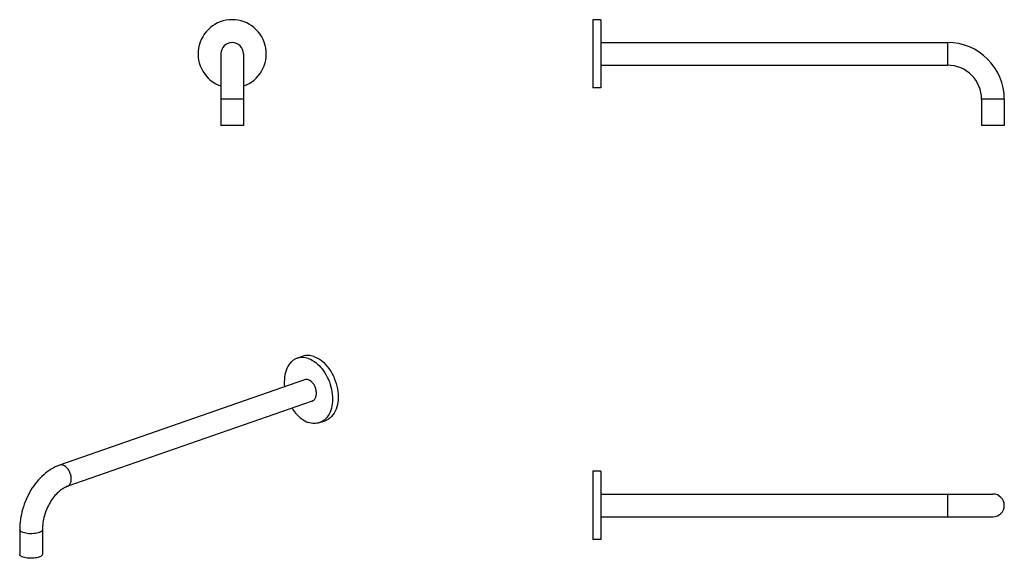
# Model space of a CAD drawing. Header units: millimetres. Extents: x -242 to 62, y -307 to -141.
import ezdxf

# ---------------------------------------------------------------- set-up
doc = ezdxf.new("R2010")
doc.units = ezdxf.units.MM
doc.header["$LTSCALE"] = 30.734
doc.layers.get('0').update_dxf_attribs({"linetype": 'CONTINUOUS'})
doc.layers.add('ACHSEN', color=7, linetype='CONTINUOUS')

msp = doc.modelspace()

# ---------------------------------------------------------------- linework, layer by layer
at = {"color": 7, "linetype": 'CONTINUOUS'}
for p, q in [((-62.72, -147.93), (44.03, -147.93)), ((-179.7, -151.43), (-179.7, -173.48)), ((-172.7, -151.43), (-172.7, -173.48)), ((-62.72, -154.93), (44.03, -154.93)), ((54.53, -165.43), (54.53, -173.48)), ((61.53, -165.43), (61.53, -173.48)), ((-172.7, -173.48), (-179.7, -173.48)), ((61.53, -173.48), (54.53, -173.48)), ((-153.89, -251.7), (-229.38, -278.01)), ((-151.59, -258.31), (-227.07, -284.62)), ((-62.72, -286.9), (58.03, -286.9)), ((-62.72, -293.9), (58.03, -293.9)), ((-241.62, -297.89), (-241.62, -305.44)), ((-234.62, -297.89), (-234.62, -305.44))]:
    msp.add_line(p, q, dxfattribs=at)
at = {"color": 9, "linetype": 'CONTINUOUS'}
for p, q in [((44.03, -147.93), (44.03, -154.93)), ((-172.7, -165.43), (-179.7, -165.43)), ((61.53, -165.43), (54.53, -165.43)), ((44.03, -286.9), (44.03, -293.9))]:
    msp.add_line(p, q, dxfattribs=at)
at = {"color": 7, "linetype": 'CONTINUOUS'}
for centre, radius, start, end in [((-176.2, -151.43), 3.5, 0, 180), ((44.03, -165.43), 17.5, 0, 90), ((44.03, -165.43), 10.5, 0, 90), ((58.03, -290.4), 3.5, 270, 90)]:
    msp.add_arc(centre, radius, start, end, dxfattribs=at)
for points, knots in [([(-229.38, -278.01), (-231.16, -278.64), (-233.69, -280.23), (-236.42, -283.09), (-238.85, -286.55), (-240.98, -291.49), (-241.62, -295.77), (-241.62, -297.89)], [0, 0, 0, 0, 0.229942, 0.352867, 0.480285, 0.74195, 1, 1, 1, 1]), ([(-227.07, -284.62), (-227.52, -284.78), (-228.47, -285.26), (-230.37, -286.74), (-232.49, -289.5), (-234.17, -293.49), (-234.62, -296.44), (-234.62, -297.89)], [0, 0, 0, 0, 0.089153, 0.196189, 0.449589, 0.728976, 1, 1, 1, 1]), ([(-240.6, -306.3), (-240.75, -306.25), (-241.01, -306.14), (-241.34, -305.93), (-241.56, -305.7), (-241.62, -305.52), (-241.62, -305.44)], [0, 0, 0, 0, 0.335287, 0.609443, 0.824571, 1, 1, 1, 1]), ([(-234.62, -305.44), (-234.62, -305.74), (-235.06, -306.06), (-235.54, -306.26), (-236.06, -306.44), (-236.81, -306.58), (-237.79, -306.67), (-238.79, -306.65), (-239.74, -306.54), (-240.33, -306.39), (-240.6, -306.3)], [0, 0, 0, 0, 0.140627, 0.194926, 0.256412, 0.397232, 0.553704, 0.714226, 0.866688, 1, 1, 1, 1])]:
    msp.add_open_spline(points, degree=3, knots=knots, dxfattribs=at)
at = {"color": 9, "linetype": 'CONTINUOUS'}
for points, knots in [([(-228.22, -278.04), (-228.41, -277.97), (-228.8, -277.89), (-229.2, -277.95), (-229.38, -278.01)], [0, 0, 0, 0, 0.516234, 1, 1, 1, 1]), ([(-227.07, -284.62), (-226.83, -284.54), (-226.35, -284.21), (-225.9, -283.43), (-225.71, -282.44), (-225.78, -281.35), (-226.11, -280.25), (-226.78, -279.01), (-227.61, -278.25), (-228.22, -278.04)], [0, 0, 0, 0, 0.097441, 0.206305, 0.331045, 0.469047, 0.613346, 0.755259, 1, 1, 1, 1]), ([(-240.6, -298.75), (-240.75, -298.7), (-241.01, -298.59), (-241.34, -298.39), (-241.56, -298.16), (-241.62, -297.97), (-241.62, -297.89)], [0, 0, 0, 0, 0.335248, 0.609406, 0.824562, 1, 1, 1, 1]), ([(-234.62, -297.89), (-234.62, -298.19), (-235.05, -298.51), (-235.54, -298.72), (-236.06, -298.89), (-236.81, -299.04), (-237.79, -299.12), (-238.79, -299.11), (-239.74, -298.99), (-240.33, -298.85), (-240.6, -298.75)], [0, 0, 0, 0, 0.140584, 0.194875, 0.256356, 0.397174, 0.553655, 0.714193, 0.866673, 1, 1, 1, 1])]:
    msp.add_open_spline(points, degree=3, knots=knots, dxfattribs=at)
at = {"layer": 'ACHSEN', "color": 7, "linetype": 'CONTINUOUS'}
for p, q in [((-65.17, -140.93), (-65.17, -161.93)), ((-62.72, -140.93), (-65.17, -140.93)), ((-62.72, -140.93), (-62.72, -161.93)), ((-62.72, -147.93), (44.03, -147.93)), ((-62.72, -154.93), (44.03, -154.93)), ((-62.72, -161.93), (-65.17, -161.93)), ((-156.2, -245.09), (-154.46, -244.49)), ((-149.28, -264.92), (-147.55, -264.32)), ((-65.17, -279.9), (-65.17, -300.9)), ((-62.72, -279.9), (-65.17, -279.9)), ((-62.72, -279.9), (-62.72, -300.9)), ((-62.72, -300.9), (-65.17, -300.9))]:
    msp.add_line(p, q, dxfattribs=at)
msp.add_arc((-176.2, -151.43), 10.5, 289.4988, 250.5012, dxfattribs=at)
for points, knots in [([(-156.2, -245.09), (-156.53, -245.21), (-157.19, -245.53), (-158.38, -246.49), (-159.53, -248.28), (-160.2, -250.93), (-160.19, -252.86), (-160.09, -253.86)], [0, 0, 0, 0, 0.104371, 0.211762, 0.443855, 0.707547, 1, 1, 1, 1]), ([(-152.74, -245.17), (-153.31, -244.97), (-154.48, -244.73), (-155.66, -244.91), (-156.2, -245.09)], [0, 0, 0, 0, 0.516386, 1, 1, 1, 1]), ([(-151.01, -244.56), (-151.58, -244.36), (-152.74, -244.13), (-153.93, -244.3), (-154.46, -244.49)], [0, 0, 0, 0, 0.516386, 1, 1, 1, 1]), ([(-152.74, -245.17), (-151.08, -245.74), (-148.82, -247.67), (-146.81, -250.93), (-145.71, -253.85), (-145.23, -256.87), (-145.39, -259.74), (-146.19, -262.23), (-147.19, -263.56), (-147.77, -264.05)], [0, 0, 0, 0, 0.236735, 0.373556, 0.514652, 0.652982, 0.782112, 0.89783, 1, 1, 1, 1]), ([(-151.01, -244.56), (-150.13, -244.87), (-148.39, -245.91), (-146.28, -248.24), (-144.65, -251.2), (-143.68, -254.48), (-143.47, -257.77), (-144.04, -260.73), (-145.2, -262.75), (-146.47, -263.84), (-147.19, -264.19), (-147.55, -264.32)], [0, 0, 0, 0, 0.11566, 0.246661, 0.388077, 0.531875, 0.669396, 0.793697, 0.902179, 0.951895, 1, 1, 1, 1]), ([(-152.74, -251.73), (-152.93, -251.66), (-153.32, -251.58), (-153.71, -251.64), (-153.89, -251.7)], [0, 0, 0, 0, 0.516315, 1, 1, 1, 1]), ([(-151.59, -258.31), (-151.34, -258.23), (-150.87, -257.9), (-150.42, -257.11), (-150.23, -256.13), (-150.3, -255.03), (-150.62, -253.94), (-151.3, -252.69), (-152.12, -251.94), (-152.74, -251.73)], [0, 0, 0, 0, 0.097448, 0.20632, 0.331064, 0.469066, 0.613362, 0.755267, 1, 1, 1, 1]), ([(-157.78, -260.47), (-157.45, -261), (-156.13, -262.81), (-154.28, -264.31), (-152.74, -264.85)], [0, 0, 0, 0, 0.275647, 1, 1, 1, 1]), ([(-149.28, -264.92), (-149.82, -265.11), (-151, -265.28), (-152.17, -265.05), (-152.74, -264.85)], [0, 0, 0, 0, 0.483614, 1, 1, 1, 1]), ([(-147.77, -264.05), (-147.89, -264.15), (-148.35, -264.51), (-148.87, -264.78), (-149.28, -264.92)], [0, 0, 0, 0, 0.254663, 1, 1, 1, 1])]:
    msp.add_open_spline(points, degree=3, knots=knots, dxfattribs=at)

doc.saveas('drawing.dxf')
